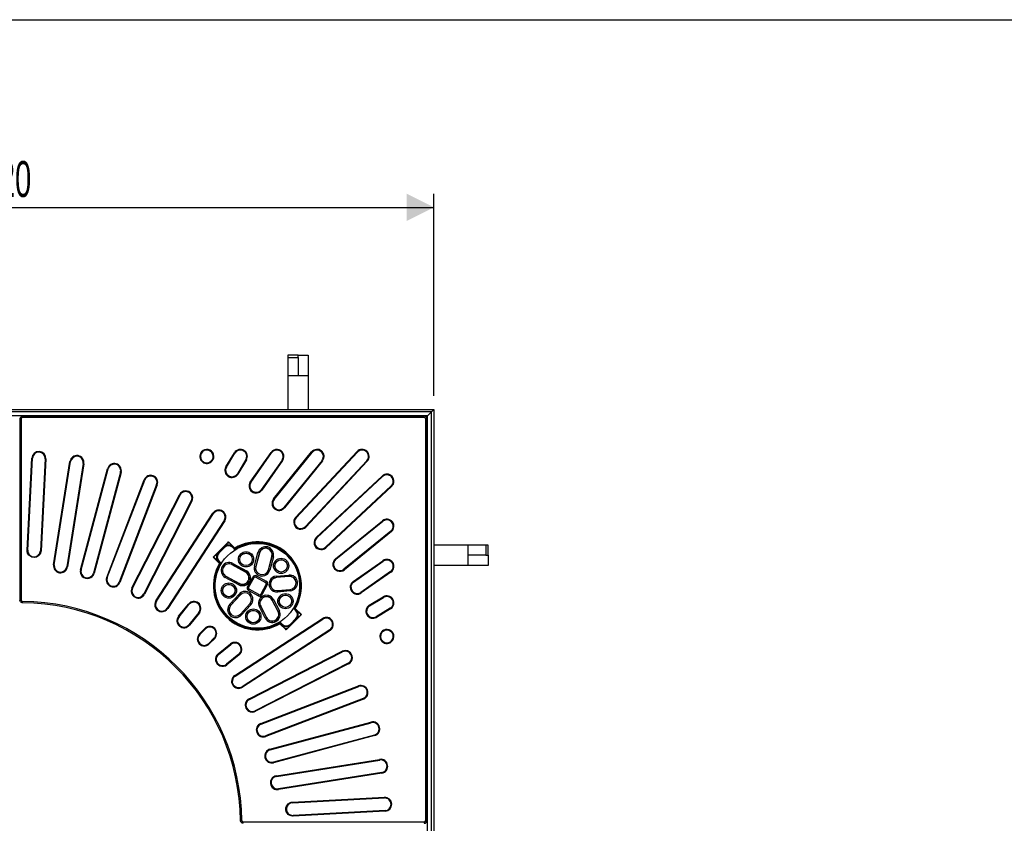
# Model space of a CAD drawing. Header units: millimetres. Extents: x 200 to 5740, y 200 to 4000.
# Tile 5 of 33: x 1630 to 3080, y 2816 to 4000. Entities that reach past the tile are written whole.
import ezdxf

# ---------------------------------------------------------------- set-up
doc = ezdxf.new("R2010")
doc.units = ezdxf.units.MM
doc.header["$LTSCALE"] = 20
doc.layers.add('FORMAT', color=7, linetype='Continuous')
doc.styles.add('SLDTEXTSTYLE0', font='TXT', dxfattribs={"width": 0.605})
doc.dimstyles.new('SLDDIMSTYLE0', dxfattribs={"dimtxt": 51.366374, "dimasz": 40, "dimexe": 0, "dimexo": 0.0625, "dimgap": 12.841593, "dimtad": 1, "dimrnd": 1e-09, "dimzin": 12, "dimdsep": 46, "dimtxsty": 'SLDTEXTSTYLE0', "dimsah": 1, "dimcen": 0.09, "dimadec": 0, "dimazin": 3, "dimtfac": 1, "dimtofl": 0, "dimtmove": 0, "dimatfit": 3, "dimfxl": 0, "dimfrac": 2, "dimtolj": 1, "dimtzin": 12, "dimarcsym": 0})

# ---------------------------------------------------------------- blocks, each defined once
blk = doc.blocks.new('_D')
at = {"layer": 'FORMAT'}
for p, q in [((1019.8, 3445.7), (1019.8, 3743.3)), ((2239.8, 3445.7), (2239.8, 3743.3)), ((1019.8, 3723.5), (2239.8, 3723.5))]:
    blk.add_line(p, q, dxfattribs=at)
for points in [[(1019.8, 3723.5), (1059.8, 3703.5), (1059.8, 3743.5)], [(2239.8, 3723.5), (2199.8, 3743.5), (2199.8, 3703.5)]]:
    blk.add_solid(points, dxfattribs=at)
at = {"layer": 'FORMAT', "insert": (1551.4, 3791.7), "char_height": 52.92, "attachment_point": 1, "style": 'SLDTEXTSTYLE0'}
blk.add_mtext('1220', dxfattribs=at)

msp = doc.modelspace()

# ---------------------------------------------------------------- linework, layer by layer
at = {"color": 7, "linetype": 'Continuous', "lineweight": 25}
for p, q in [((2024.752, 3505.904), (2024.752, 3502.353)), ((2039.752, 3505.904), (2024.752, 3505.904)), ((2024.752, 3502.353), (2024.752, 3475.904)), ((2024.752, 3502.353), (2039.752, 3502.353)), ((2039.752, 3502.353), (2039.752, 3505.904)), ((2039.752, 3505.904), (2054.752, 3505.904)), ((2039.752, 3502.353), (2039.752, 3475.904)), ((2054.752, 3505.904), (2054.752, 3475.904)), ((2024.752, 3475.904), (2039.752, 3475.904)), ((2024.752, 3475.904), (2024.752, 3425.904)), ((2039.752, 3475.904), (2054.752, 3475.904)), ((2054.752, 3475.904), (2054.752, 3425.904)), ((1019.752, 3425.904), (2239.752, 3425.904)), ((2236.252, 3422.404), (1023.252, 3422.404)), ((2230.252, 3416.404), (2236.252, 3422.404)), ((2236.252, 3422.404), (2230.252, 3416.404)), ((2236.252, 3422.404), (2239.752, 3425.904)), ((2239.752, 3425.904), (2236.252, 3422.404)), ((2236.252, 2209.404), (2236.252, 3422.404)), ((2239.752, 3425.904), (2239.752, 2205.904)), ((2230.252, 3416.404), (1029.252, 3416.404)), ((1629.935, 3411.729), (1629.935, 3145.052)), ((1631.935, 3411.729), (1631.935, 3145.052)), ((2225.577, 3415.721), (1633.927, 3415.721)), ((2225.577, 3413.721), (1633.927, 3413.721)), ((2227.569, 2820.079), (2227.569, 3411.729)), ((2228.39, 3414.542), (2230.252, 3416.404)), ((2229.569, 2820.079), (2229.569, 3411.729)), ((2230.252, 2215.404), (2230.252, 3416.404)), ((1629.569, 3390.904), (1629.935, 3390.904)), ((1640.505, 3218.676), (1647.595, 3353.957)), ((1641.499, 3218.543), (1648.593, 3353.905)), ((1667.25, 3352.927), (1660.161, 3217.645)), ((1668.249, 3352.875), (1661.159, 3217.593)), ((1895.997, 3361.217), (1896.064, 3361.349)), ((1896.888, 3360.763), (1896.955, 3360.895)), ((1913.601, 3352.413), (1913.534, 3352.281)), ((1914.492, 3351.959), (1914.425, 3351.827)), ((1933.387, 3341.316), (1945.803, 3361.98)), ((1934.244, 3340.801), (1946.66, 3361.465)), ((1962.675, 3351.843), (1950.259, 3331.179)), ((1963.532, 3351.328), (1951.116, 3330.664)), ((1969.298, 3318.856), (1999.918, 3362.585)), ((1970.118, 3318.282), (2000.737, 3362.012)), ((2016.041, 3351.296), (1985.422, 3307.566)), ((2016.86, 3350.722), (1986.241, 3306.993)), ((2003.556, 3293.945), (2059.606, 3363.162)), ((2004.333, 3293.316), (2060.383, 3362.532)), ((2074.902, 3350.775), (2018.852, 3281.558)), ((2075.68, 3350.146), (2019.629, 3280.929)), ((2035.991, 3266.705), (2126.446, 3363.706)), ((2036.723, 3266.023), (2127.178, 3363.024)), ((2140.841, 3350.283), (2050.386, 3253.282)), ((1679.648, 3197.041), (1703.739, 3349.145)), ((1680.636, 3196.884), (1704.727, 3348.988)), ((1723.179, 3346.066), (1699.088, 3193.962)), ((1724.167, 3345.909), (1700.076, 3193.805)), ((1719.214, 3189.737), (1759.072, 3338.49)), ((1720.18, 3189.478), (1760.038, 3338.231)), ((2141.573, 3349.601), (2051.118, 3252.6)), ((1778.084, 3333.396), (1738.226, 3184.643)), ((1779.05, 3333.137), (1739.192, 3184.384)), ((1757.801, 3178.338), (1812.989, 3322.109)), ((1758.734, 3177.98), (1813.923, 3321.751)), ((2066.448, 3237.269), (2163.449, 3327.724)), ((2067.13, 3236.538), (2164.131, 3326.993)), ((1831.364, 3315.056), (1776.176, 3171.284)), ((1832.298, 3314.697), (1777.109, 3170.926)), ((2176.873, 3313.329), (2079.872, 3222.874)), ((2177.555, 3312.598), (2080.554, 3222.143)), ((1794.984, 3162.968), (1864.898, 3300.183)), ((1795.875, 3162.514), (1865.789, 3299.729)), ((1882.436, 3291.247), (1812.521, 3154.032)), ((1883.327, 3290.793), (1813.412, 3153.578)), ((1830.357, 3143.795), (1914.231, 3272.95)), ((1831.195, 3143.251), (1915.07, 3272.406)), ((1930.738, 3262.231), (1846.864, 3133.075)), ((1931.577, 3261.686), (1847.703, 3132.531)), ((2094.777, 3205.781), (2163.994, 3261.831)), ((2095.407, 3205.003), (2164.623, 3261.054)), ((2176.381, 3246.535), (2107.164, 3190.484)), ((2177.01, 3245.758), (2107.793, 3189.707)), ((1914.817, 3208.33), (1937.326, 3230.839)), ((1931.69, 3223.795), (1921.861, 3213.965)), ((1922.931, 3213.965), (1931.69, 3222.725)), ((1922.98, 3213.987), (1931.669, 3222.676)), ((1931.69, 3222.725), (1931.69, 3223.795)), ((1936.14, 3229.357), (1937.326, 3230.839)), ((1936.14, 3229.357), (1938.511, 3229.357)), ((1937.326, 3230.839), (1938.511, 3229.357)), ((1937.326, 3230.839), (1946.568, 3221.597)), ((1945.864, 3220.893), (1942.961, 3223.795)), ((1942.961, 3223.795), (1942.961, 3222.725)), ((1942.983, 3222.676), (1946.706, 3218.953)), ((1945.864, 3220.893), (1946.568, 3221.597)), ((1947.071, 3220.753), (1946.568, 3221.597)), ((2289.752, 3225.904), (2239.752, 3225.904)), ((2289.752, 3225.904), (2289.752, 3210.904)), ((2316.202, 3225.904), (2289.752, 3225.904)), ((2316.202, 3225.904), (2316.202, 3210.904)), ((2319.752, 3225.904), (2316.202, 3225.904)), ((2319.752, 3210.904), (2319.752, 3225.904)), ((1914.817, 3208.33), (1916.299, 3209.516)), ((1916.299, 3207.144), (1914.817, 3208.33)), ((1924.059, 3199.088), (1914.817, 3208.33)), ((1916.299, 3207.144), (1916.299, 3209.516)), ((1921.861, 3213.965), (1922.931, 3213.965)), ((1975.323, 3195.111), (1980.529, 3214.827)), ((1982.444, 3214.321), (1977.238, 3194.605)), ((1982.617, 3214.275), (1977.412, 3194.559)), ((1980.529, 3214.827), (1982.444, 3214.321)), ((1982.617, 3214.275), (1982.444, 3214.321)), ((1995.934, 3189.669), (2001.139, 3209.385)), ((1996.107, 3189.623), (2001.313, 3209.339)), ((2003.228, 3208.833), (1998.022, 3189.117)), ((2001.139, 3209.385), (2001.313, 3209.339)), ((2001.313, 3209.339), (2003.228, 3208.833)), ((2316.202, 3210.904), (2289.752, 3210.904)), ((2289.752, 3210.904), (2289.752, 3195.904)), ((2316.202, 3210.904), (2319.752, 3210.904)), ((2319.752, 3210.904), (2319.752, 3195.904)), ((1921.861, 3202.695), (1924.763, 3199.792)), ((1922.931, 3202.695), (1921.861, 3202.695)), ((1926.703, 3198.95), (1922.98, 3202.673)), ((1924.763, 3199.792), (1924.059, 3199.088)), ((1924.059, 3199.088), (1924.903, 3198.585)), ((1942.678, 3197.105), (1942.764, 3197.263)), ((1962.417, 3186.306), (1942.678, 3197.105)), ((1942.764, 3197.263), (1943.715, 3199)), ((1962.503, 3186.463), (1942.764, 3197.263)), ((1943.715, 3199), (1963.454, 3188.201)), ((1975.323, 3195.111), (1977.238, 3194.605)), ((1977.412, 3194.559), (1977.238, 3194.605)), ((2120.841, 3172.392), (2164.571, 3203.012)), ((2121.415, 3171.573), (2165.144, 3202.193)), ((2289.752, 3195.904), (2239.752, 3195.904)), ((2319.752, 3195.904), (2289.752, 3195.904)), ((1933.397, 3180.141), (1932.447, 3178.404)), ((1952.186, 3167.605), (1932.447, 3178.404)), ((1933.484, 3180.299), (1933.397, 3180.141)), ((1933.397, 3180.141), (1953.136, 3169.342)), ((1933.484, 3180.299), (1953.223, 3169.5)), ((1962.417, 3186.306), (1962.503, 3186.463)), ((1963.454, 3188.201), (1962.503, 3186.463)), ((1965.13, 3164.559), (1972.999, 3178.943)), ((1966.884, 3163.599), (1974.754, 3177.983)), ((1977.447, 3178.771), (1991.831, 3170.902)), ((1978.407, 3180.526), (1992.791, 3172.657)), ((1995.934, 3189.669), (1996.107, 3189.623)), ((1996.107, 3189.623), (1998.022, 3189.117)), ((2007.454, 3180.192), (2026.004, 3181.868)), ((2007.454, 3180.192), (2007.632, 3178.22)), ((2026.182, 3179.895), (2007.632, 3178.22)), ((2007.648, 3178.041), (2007.632, 3178.22)), ((2026.198, 3179.716), (2007.648, 3178.041)), ((2026.182, 3179.895), (2026.004, 3181.868)), ((2026.198, 3179.716), (2026.182, 3179.895)), ((2175.86, 3186.889), (2132.131, 3156.269)), ((2176.434, 3186.07), (2132.704, 3155.45)), ((1952.186, 3167.605), (1953.136, 3169.342)), ((1953.223, 3169.5), (1953.136, 3169.342)), ((1992.62, 3168.208), (1984.751, 3153.825)), ((1994.374, 3167.248), (1986.505, 3152.865)), ((1938.971, 3138.867), (1952.768, 3153.883)), ((1954.226, 3152.543), (1940.43, 3137.527)), ((1954.358, 3152.422), (1940.562, 3137.405)), ((1952.768, 3153.883), (1954.226, 3152.543)), ((1954.358, 3152.422), (1954.226, 3152.543)), ((1981.097, 3151.281), (1966.713, 3159.151)), ((1982.057, 3153.036), (1967.673, 3160.905)), ((2009.372, 3158.962), (2027.921, 3160.637)), ((2009.372, 3158.962), (2009.388, 3158.783)), ((2009.388, 3158.783), (2027.937, 3160.458)), ((2009.566, 3156.81), (2009.388, 3158.783)), ((2028.115, 3158.486), (2009.566, 3156.81)), ((2027.921, 3160.637), (2027.937, 3160.458)), ((2027.937, 3160.458), (2028.115, 3158.486)), ((2144.512, 3137.267), (2165.176, 3149.683)), ((2145.027, 3136.41), (2165.691, 3148.826)), ((1633.877, 3141.068), (1633.902, 3143.06)), ((1863.532, 3121.03), (1878.205, 3139.15)), ((1864.309, 3120.401), (1878.982, 3138.521)), ((1938.971, 3138.867), (1940.43, 3137.527)), ((1940.562, 3137.405), (1940.43, 3137.527)), ((1954.669, 3124.445), (1968.465, 3139.461)), ((1954.801, 3124.323), (1968.597, 3139.339)), ((1970.056, 3137.999), (1956.26, 3122.983)), ((1968.465, 3139.461), (1968.597, 3139.339)), ((1968.597, 3139.339), (1970.056, 3137.999)), ((1982.658, 3134.87), (1984.416, 3135.783)), ((1991.251, 3118.345), (1982.658, 3134.87)), ((1984.575, 3135.866), (1984.416, 3135.783)), ((1984.416, 3135.783), (1993.008, 3119.259)), ((1984.575, 3135.866), (1993.167, 3119.342)), ((2001.571, 3144.704), (2001.731, 3144.787)), ((2010.164, 3128.179), (2001.571, 3144.704)), ((2003.488, 3145.701), (2001.731, 3144.787)), ((2010.323, 3128.262), (2001.731, 3144.787)), ((2003.488, 3145.701), (2012.08, 3129.176)), ((2032.801, 3132.858), (2036.525, 3129.134)), ((2034.601, 3133.223), (2035.445, 3132.72)), ((2035.445, 3132.72), (2034.741, 3132.015)), ((2035.445, 3132.72), (2044.688, 3123.477)), ((2175.313, 3132.812), (2154.649, 3120.396)), ((1893.501, 3126.763), (1878.828, 3108.643)), ((1894.278, 3126.134), (1879.605, 3108.014)), ((1946.379, 3033.854), (2075.534, 3117.729)), ((1954.669, 3124.445), (1954.801, 3124.323)), ((1954.801, 3124.323), (1956.26, 3122.983)), ((1993.008, 3119.259), (1991.251, 3118.345)), ((1993.167, 3119.342), (1993.008, 3119.259)), ((2010.164, 3128.179), (2010.323, 3128.262)), ((2010.323, 3128.262), (2012.08, 3129.176)), ((2044.688, 3123.477), (2022.178, 3100.968)), ((2027.814, 3108.012), (2037.643, 3117.842)), ((2036.573, 3117.842), (2027.814, 3109.083)), ((2036.525, 3117.82), (2027.835, 3109.131)), ((2037.643, 3129.113), (2034.741, 3132.015)), ((2036.573, 3129.113), (2037.643, 3129.113)), ((2037.643, 3117.842), (2036.573, 3117.842)), ((2043.205, 3124.663), (2043.205, 3122.292)), ((2043.205, 3124.663), (2044.688, 3123.477)), ((2044.688, 3123.477), (2043.205, 3122.292)), ((2175.828, 3131.955), (2155.165, 3119.539)), ((1946.924, 3033.016), (2076.079, 3116.89)), ((2012.936, 3110.211), (2012.433, 3111.055)), ((2016.522, 3109.131), (2012.798, 3112.855)), ((2012.936, 3110.211), (2013.641, 3110.915)), ((2022.178, 3100.968), (2012.936, 3110.211)), ((2013.641, 3110.915), (2016.543, 3108.012)), ((2016.543, 3108.012), (2016.543, 3109.083)), ((2027.814, 3109.083), (2027.814, 3108.012)), ((1894.145, 3094.922), (1902.259, 3103.036)), ((1894.853, 3094.215), (1902.966, 3102.329)), ((1916.177, 3089.118), (1908.063, 3081.004)), ((2086.254, 3101.221), (1957.099, 3017.347)), ((2086.799, 3100.383), (1957.644, 3016.508)), ((2022.178, 3100.968), (2020.993, 3102.45)), ((2023.364, 3102.45), (2020.993, 3102.45)), ((2023.364, 3102.45), (2022.178, 3100.968)), ((2165.675, 3100.577), (2165.807, 3100.644)), ((2166.129, 3099.686), (2166.261, 3099.753)), ((1916.884, 3088.411), (1908.77, 3080.297)), ((1921.862, 3065.757), (1939.982, 3080.43)), ((1922.492, 3064.98), (1940.612, 3079.653)), ((2174.743, 3083.106), (2174.611, 3083.039)), ((2175.197, 3082.215), (2175.065, 3082.148)), ((1952.369, 3065.134), (1934.249, 3050.461)), ((1952.998, 3064.357), (1934.878, 3049.683)), ((1967.426, 2999.564), (2104.641, 3069.478)), ((1967.88, 2998.673), (2105.095, 3068.587)), ((2113.577, 3051.941), (1976.362, 2982.026)), ((2114.031, 3051.05), (1976.816, 2981.135)), ((1984.774, 2963.261), (2128.546, 3018.45)), ((1985.133, 2962.327), (2128.904, 3017.516)), ((2135.599, 3000.074), (1991.828, 2944.886)), ((2135.958, 2999.141), (1992.186, 2943.952)), ((1998.233, 2925.344), (2146.985, 2965.202)), ((1998.491, 2924.378), (2147.244, 2964.236)), ((2152.079, 2946.19), (2003.327, 2906.332)), ((2152.338, 2945.224), (2003.586, 2905.366)), ((2007.654, 2886.228), (2159.758, 2910.319)), ((2007.81, 2885.24), (2159.914, 2909.331)), ((2162.837, 2890.878), (2010.733, 2866.787)), ((2162.993, 2889.891), (2010.889, 2865.8)), ((2031.361, 2846.305), (2166.776, 2853.402)), ((2031.441, 2847.311), (2166.723, 2854.401)), ((2167.753, 2834.745), (2032.472, 2827.655)), ((2167.806, 2833.746), (2032.524, 2826.657)), ((1954.916, 2820.028), (1956.908, 2820.053)), ((1958.901, 2818.086), (2225.577, 2818.086))]:
    msp.add_line(p, q, dxfattribs=at)
at = {"color": 8, "linetype": 'Continuous', "lineweight": 25}
for p, q in [((1629.935, 3411.729), (1631.935, 3411.729)), ((1633.927, 3413.721), (1633.927, 3415.721)), ((2225.577, 3413.721), (2225.577, 3415.721)), ((2227.569, 3411.729), (2229.569, 3411.729)), ((1629.569, 3394.872), (1629.935, 3394.872)), ((1647.595, 3353.957), (1648.593, 3353.905)), ((1667.25, 3352.927), (1668.249, 3352.875)), ((1896.888, 3360.763), (1895.997, 3361.217)), ((1896.955, 3360.895), (1896.064, 3361.349)), ((1914.425, 3351.827), (1913.534, 3352.281)), ((1914.492, 3351.959), (1913.601, 3352.413)), ((1946.66, 3361.465), (1945.803, 3361.98)), ((1963.532, 3351.328), (1962.675, 3351.843)), ((2000.737, 3362.012), (1999.918, 3362.585)), ((2016.86, 3350.722), (2016.041, 3351.296)), ((2060.383, 3362.532), (2059.606, 3363.162)), ((2075.68, 3350.146), (2074.902, 3350.775)), ((2127.178, 3363.024), (2126.446, 3363.706)), ((2141.573, 3349.601), (2140.841, 3350.283)), ((1704.727, 3348.988), (1703.739, 3349.145)), ((1723.179, 3346.066), (1724.167, 3345.909)), ((1760.038, 3338.231), (1759.072, 3338.49)), ((1934.244, 3340.801), (1933.387, 3341.316)), ((1778.084, 3333.396), (1779.05, 3333.137)), ((1813.923, 3321.751), (1812.989, 3322.109)), ((1951.116, 3330.664), (1950.259, 3331.179)), ((2164.131, 3326.993), (2163.449, 3327.724)), ((1831.364, 3315.056), (1832.298, 3314.697)), ((1970.118, 3318.282), (1969.298, 3318.856)), ((1986.241, 3306.993), (1985.422, 3307.566)), ((2176.873, 3313.329), (2177.555, 3312.598)), ((1865.789, 3299.729), (1864.898, 3300.183)), ((2004.333, 3293.316), (2003.556, 3293.945)), ((1882.436, 3291.247), (1883.327, 3290.793)), ((2019.629, 3280.929), (2018.852, 3281.558)), ((1915.07, 3272.406), (1914.231, 3272.95)), ((2036.723, 3266.023), (2035.991, 3266.705)), ((1930.738, 3262.231), (1931.577, 3261.686)), ((2051.118, 3252.6), (2050.386, 3253.282)), ((2164.623, 3261.054), (2163.994, 3261.831)), ((2066.448, 3237.269), (2067.13, 3236.538)), ((2176.381, 3246.535), (2177.01, 3245.758)), ((1931.669, 3222.676), (1931.69, 3222.725)), ((1942.961, 3222.725), (1946.723, 3218.963)), ((1942.961, 3222.725), (1942.983, 3222.676)), ((2080.554, 3222.143), (2079.872, 3222.874)), ((1660.161, 3217.645), (1661.159, 3217.593)), ((1922.931, 3213.965), (1922.98, 3213.987)), ((2094.777, 3205.781), (2095.407, 3205.003)), ((1679.648, 3197.041), (1680.636, 3196.884)), ((1700.076, 3193.805), (1699.088, 3193.962)), ((1926.693, 3198.933), (1922.931, 3202.695)), ((1922.98, 3202.673), (1922.931, 3202.695)), ((2107.793, 3189.707), (2107.164, 3190.484)), ((2165.144, 3202.193), (2164.571, 3203.012)), ((1719.214, 3189.737), (1720.18, 3189.478)), ((1739.192, 3184.384), (1738.226, 3184.643)), ((1757.801, 3178.338), (1758.734, 3177.98)), ((1974.754, 3177.983), (1972.999, 3178.943)), ((1978.407, 3180.526), (1977.447, 3178.771)), ((2175.86, 3186.889), (2176.434, 3186.07)), ((1777.109, 3170.926), (1776.176, 3171.284)), ((1794.984, 3162.968), (1795.875, 3162.514)), ((1966.884, 3163.599), (1965.13, 3164.559)), ((1992.791, 3172.657), (1991.831, 3170.902)), ((1994.374, 3167.248), (1992.62, 3168.208)), ((2120.841, 3172.392), (2121.415, 3171.573)), ((1813.412, 3153.578), (1812.521, 3154.032)), ((1967.673, 3160.905), (1966.713, 3159.151)), ((1982.057, 3153.036), (1981.097, 3151.281)), ((1986.505, 3152.865), (1984.751, 3153.825)), ((2132.704, 3155.45), (2132.131, 3156.269)), ((2165.691, 3148.826), (2165.176, 3149.683)), ((1629.935, 3145.052), (1631.935, 3145.052)), ((1830.357, 3143.795), (1831.195, 3143.251)), ((1847.703, 3132.531), (1846.864, 3133.075)), ((1878.982, 3138.521), (1878.205, 3139.15)), ((2032.811, 3132.874), (2036.573, 3129.113)), ((2144.512, 3137.267), (2145.027, 3136.41)), ((2175.313, 3132.812), (2175.828, 3131.955)), ((1863.532, 3121.03), (1864.309, 3120.401)), ((1893.501, 3126.763), (1894.278, 3126.134)), ((2036.525, 3129.134), (2036.573, 3129.113)), ((2036.573, 3117.842), (2036.525, 3117.82)), ((2076.079, 3116.89), (2075.534, 3117.729)), ((2155.165, 3119.539), (2154.649, 3120.396)), ((1879.605, 3108.014), (1878.828, 3108.643)), ((2016.543, 3109.083), (2012.782, 3112.844)), ((2016.543, 3109.083), (2016.522, 3109.131)), ((2027.835, 3109.131), (2027.814, 3109.083)), ((1894.145, 3094.922), (1894.853, 3094.215)), ((1902.966, 3102.329), (1902.259, 3103.036)), ((1916.177, 3089.118), (1916.884, 3088.411)), ((2086.254, 3101.221), (2086.799, 3100.383)), ((2165.675, 3100.577), (2166.129, 3099.686)), ((2166.261, 3099.753), (2165.807, 3100.644)), ((1908.77, 3080.297), (1908.063, 3081.004)), ((1940.612, 3079.653), (1939.982, 3080.43)), ((2175.065, 3082.148), (2174.611, 3083.039)), ((2174.743, 3083.106), (2175.197, 3082.215)), ((1921.862, 3065.757), (1922.492, 3064.98)), ((1952.369, 3065.134), (1952.998, 3064.357)), ((2105.095, 3068.587), (2104.641, 3069.478)), ((1934.878, 3049.683), (1934.249, 3050.461)), ((2113.577, 3051.941), (2114.031, 3051.05)), ((1946.379, 3033.854), (1946.924, 3033.016)), ((1957.644, 3016.508), (1957.099, 3017.347)), ((2128.904, 3017.516), (2128.546, 3018.45)), ((1967.426, 2999.564), (1967.88, 2998.673)), ((2135.599, 3000.074), (2135.958, 2999.141)), ((1976.816, 2981.135), (1976.362, 2982.026)), ((1984.774, 2963.261), (1985.133, 2962.327)), ((2147.244, 2964.236), (2146.985, 2965.202)), ((1992.186, 2943.952), (1991.828, 2944.886)), ((2152.079, 2946.19), (2152.338, 2945.224)), ((1998.233, 2925.344), (1998.491, 2924.378)), ((2003.586, 2905.366), (2003.327, 2906.332)), ((2159.914, 2909.331), (2159.758, 2910.319)), ((2007.654, 2886.228), (2007.81, 2885.24)), ((2162.837, 2890.878), (2162.993, 2889.891)), ((2010.889, 2865.8), (2010.733, 2866.787)), ((2166.723, 2854.401), (2166.776, 2853.402)), ((2167.753, 2834.745), (2167.806, 2833.746)), ((1958.901, 2816.086), (1958.901, 2818.086)), ((2032.472, 2827.655), (2032.524, 2826.657)), ((2225.577, 2818.086), (2225.577, 2816.086)), ((2227.569, 2820.079), (2229.569, 2820.079))]:
    msp.add_line(p, q, dxfattribs=at)
at = {"color": 7, "linetype": 'Continuous', "lineweight": 25, "flags": 128}
for points in [[(1946.241, 3219.727), (1946.054, 3220.304), (1945.864, 3220.893)], [(1947.071, 3220.753), (1947.189, 3220.394), (1947.452, 3219.589)], [(1924.763, 3199.792), (1925.352, 3199.602), (1925.929, 3199.415)], [(1926.067, 3198.203), (1925.708, 3198.321), (1924.903, 3198.585)], [(2033.437, 3133.604), (2033.796, 3133.486), (2034.601, 3133.223)], [(2034.741, 3132.015), (2034.152, 3132.206), (2033.575, 3132.393)], [(2012.433, 3111.055), (2012.316, 3111.414), (2012.052, 3112.218)], [(2013.263, 3112.081), (2013.45, 3111.504), (2013.641, 3110.915)]]:
    msp.add_lwpolyline(points, dxfattribs=at)
at = {"color": 7, "linetype": 'Continuous', "lineweight": 25}
for centre, radius in [((1979.752, 3165.904), 62.5), ((1962.965, 3204.953), 11.239), ((1962.965, 3204.953), 9.258), ((1962.965, 3204.953), 9.078), ((2014.628, 3195.36), 11.239), ((2014.628, 3195.36), 9.258), ((2014.628, 3195.36), 9.078), ((1937.815, 3158.983), 11.239), ((1937.815, 3158.983), 9.258), ((1937.815, 3158.983), 9.078), ((2021.023, 3143.325), 11.239), ((2021.023, 3143.325), 9.258), ((2021.023, 3143.325), 9.078), ((1973.753, 3120.649), 11.239), ((1973.753, 3120.649), 9.258), ((1973.753, 3120.649), 9.078)]:
    msp.add_circle(centre, radius, dxfattribs=at)
for centre, radius, start, end in [((1905.278, 3356.654), 10.341, 333, 153), ((1905.278, 3356.654), 9.341, 0, 153), ((1954.667, 3356.654), 10.341, 329, 149), ((1954.667, 3356.654), 9.341, 0, 149), ((2008.389, 3356.654), 10.341, 325, 145), ((2008.389, 3356.654), 9.341, 0, 145), ((2067.643, 3356.654), 10.341, 321, 141), ((2067.643, 3356.654), 9.341, 0, 141), ((2134.01, 3356.654), 10.341, 317, 137), ((2134.01, 3356.654), 9.341, 0, 137), ((1657.922, 3353.416), 10.341, 357, 177), ((1657.922, 3353.416), 9.341, 0, 177), ((1657.922, 3353.416), 9.341, 357, 0), ((1713.953, 3347.527), 10.341, 351, 171), ((1713.953, 3347.527), 9.341, 0, 171), ((1905.211, 3356.522), 10.341, 153, 333), ((1905.211, 3356.522), 9.345, 153, 333), ((1905.278, 3356.654), 9.341, 333, 0), ((1954.667, 3356.654), 9.341, 329, 0), ((2008.389, 3356.654), 9.341, 325, 0), ((2067.643, 3356.654), 9.341, 321, 0), ((2134.01, 3356.654), 9.341, 317, 0), ((1713.953, 3347.527), 9.341, 351, 0), ((1769.061, 3335.813), 10.341, 345, 165), ((1769.061, 3335.813), 9.341, 360, 165), ((1769.061, 3335.813), 9.341, 345, 360), ((1942.251, 3335.99), 10.341, 149, 329), ((1942.251, 3335.99), 9.345, 149, 329), ((1822.644, 3318.403), 10.341, 339, 159), ((1822.644, 3318.403), 9.341, 0, 159), ((2170.502, 3320.161), 10.341, 313, 133), ((2170.502, 3320.161), 9.341, 0, 133), ((1822.644, 3318.403), 9.341, 339, 0), ((1977.77, 3312.924), 10.341, 145, 325), ((1977.77, 3312.924), 9.345, 145, 325), ((2170.502, 3320.161), 9.341, 313, 0), ((1874.112, 3295.488), 10.341, 333, 153), ((1874.112, 3295.488), 9.341, 0, 153), ((1874.112, 3295.488), 9.341, 333, 0), ((2011.592, 3287.437), 10.341, 141, 321), ((2011.592, 3287.437), 9.345, 141, 321), ((1922.904, 3267.318), 10.341, 327, 147), ((1922.904, 3267.318), 9.341, 360, 147), ((1922.904, 3267.318), 9.341, 327, 360), ((2043.555, 3259.653), 10.341, 137, 317), ((2043.555, 3259.653), 9.345, 137, 317), ((2170.502, 3253.794), 10.341, 309, 129), ((2170.502, 3253.794), 9.341, 0, 129), ((2170.502, 3253.794), 9.341, 309, 0), ((2073.501, 3229.706), 10.341, 133, 313), ((2073.501, 3229.706), 9.345, 133, 313), ((1937.326, 3216.988), 8.041, 45.508126, 134.491874), ((1937.326, 3217.019), 8, 91.455978, 134.762887), ((1937.326, 3217.019), 8, 45.46123, 91.455978), ((1946.56, 3221.619), 1.006, 226.214456, 300.564719), ((1946.937, 3220.453), 1.006, 226.217685, 300.802212), ((1979.752, 3165.904), 64.83, 329.211917, 120.788083), ((1979.752, 3165.904), 63.847, 329.211917, 120.788083), ((1979.752, 3165.904), 62.653, 328.966834, 121.033166), ((1991.878, 3211.83), 11.739, 345.209366, 165.209366), ((1991.878, 3211.83), 9.758, 345.209366, 165.209366), ((1991.878, 3211.83), 9.578, 345.209366, 165.209366), ((1928.667, 3208.33), 8.041, 135.508126, 224.491874), ((1928.636, 3208.33), 8, 135.46123, 181.455978), ((1928.636, 3208.33), 8, 181.455978, 224.762887), ((2101.285, 3197.744), 10.341, 129, 309), ((2101.285, 3197.744), 9.345, 129, 309), ((2170.502, 3194.541), 10.341, 305, 125), ((1689.862, 3195.423), 10.341, 171, 351), ((1689.862, 3195.423), 9.345, 171, 351), ((1979.752, 3165.904), 64.83, 149.211917, 300.788083), ((1979.752, 3165.904), 63.847, 149.211917, 300.788083), ((1979.752, 3165.904), 62.653, 148.966834, 301.033166), ((1924.037, 3199.096), 1.006, 329.435281, 43.785544), ((1925.203, 3198.719), 1.006, 329.197788, 43.782315), ((1938.081, 3188.702), 11.739, 61.317132, 241.317132), ((1938.081, 3188.702), 9.758, 61.317132, 241.317132), ((1938.081, 3188.702), 9.578, 61.317132, 241.317132), ((1986.673, 3192.114), 11.739, 165.209366, 345.209366), ((1986.673, 3192.114), 9.758, 165.209366, 345.209366), ((1986.673, 3192.114), 9.578, 165.209366, 345.209366), ((2170.502, 3194.541), 9.341, 0, 125), ((2170.502, 3194.541), 9.341, 305, 0), ((1729.203, 3187.061), 10.341, 165, 345), ((1729.203, 3187.061), 9.345, 165, 345), ((1767.455, 3174.632), 10.341, 159, 339), ((1767.455, 3174.632), 9.345, 159, 339), ((1957.82, 3177.903), 11.739, 241.317132, 61.317132), ((1957.82, 3177.903), 9.758, 241.317132, 61.317132), ((1957.82, 3177.903), 9.578, 241.317132, 61.317132), ((2008.51, 3168.501), 11.739, 95.160952, 275.160952), ((2008.51, 3168.501), 9.758, 95.160952, 275.160952), ((2008.51, 3168.501), 9.578, 95.160952, 275.160952), ((2027.06, 3170.177), 11.739, 275.160952, 95.160952), ((2027.06, 3170.177), 9.758, 275.160952, 95.160952), ((2027.06, 3170.177), 9.578, 275.160952, 95.160952), ((1804.198, 3158.273), 10.341, 153, 333), ((1804.198, 3158.273), 9.345, 153, 333), ((2126.773, 3163.921), 10.341, 125, 305), ((2126.773, 3163.921), 9.345, 125, 305), ((1961.412, 3145.941), 11.739, 317.424898, 137.424898), ((1961.412, 3145.941), 9.758, 317.424898, 137.424898), ((1961.412, 3145.941), 9.578, 317.424898, 137.424898), ((1993.073, 3140.285), 11.739, 27.473312, 207.473312), ((1993.073, 3140.285), 9.758, 27.473312, 207.473312), ((1993.073, 3140.285), 9.578, 27.473312, 207.473312), ((2170.502, 3140.819), 10.341, 301, 121), ((2170.502, 3140.819), 9.341, 0, 121), ((1629.752, 2815.904), 325.183, 0.726716, 89.273284), ((1629.752, 2815.904), 327.183, 0.726716, 89.273284), ((1839.03, 3138.163), 10.341, 147, 327), ((1839.03, 3138.163), 9.345, 147, 327), ((1886.242, 3132.642), 10.341, 321, 141), ((1886.242, 3132.642), 9.341, 0, 141), ((1886.242, 3132.642), 9.341, 321, 0), ((1947.616, 3130.925), 11.739, 137.424898, 317.424898), ((1947.616, 3130.925), 9.758, 137.424898, 317.424898), ((1947.616, 3130.925), 9.578, 137.424898, 317.424898), ((2034.301, 3133.089), 1.006, 149.197788, 223.782315), ((2035.467, 3132.711), 1.006, 149.435281, 223.785544), ((2149.838, 3128.403), 10.341, 121, 301), ((2149.838, 3128.403), 9.345, 121, 301), ((2170.502, 3140.819), 9.341, 301, 0), ((1871.568, 3114.522), 10.341, 141, 321), ((1871.568, 3114.522), 9.345, 141, 321), ((2001.666, 3123.76), 11.739, 207.473312, 27.473312), ((2001.666, 3123.76), 9.758, 207.473312, 27.473312), ((2001.666, 3123.76), 9.578, 207.473312, 27.473312), ((2030.868, 3123.477), 8, 1.455978, 44.762887), ((2030.868, 3123.477), 8, 315.46123, 1.455978), ((2030.837, 3123.477), 8.041, 315.508126, 44.491874), ((2081.167, 3109.056), 10.341, 303, 123), ((2081.167, 3109.056), 9.341, 0, 123), ((1909.572, 3095.723), 10.341, 315, 135), ((1909.572, 3095.723), 9.341, 0, 135), ((2012.567, 3111.354), 1.006, 46.217685, 120.802212), ((2012.945, 3110.189), 1.006, 46.214456, 120.564719), ((2022.178, 3114.819), 8.041, 225.508126, 314.491874), ((2022.178, 3114.788), 8, 225.46123, 271.455978), ((2022.178, 3114.788), 8, 271.455978, 314.762887), ((2081.167, 3109.056), 9.341, 303, 0), ((1901.458, 3087.61), 10.341, 135, 315), ((1901.458, 3087.61), 9.345, 135, 315), ((1909.572, 3095.723), 9.341, 315, 0), ((2170.37, 3091.362), 10.341, 117, 297), ((2170.37, 3091.362), 9.345, 117, 297), ((2170.502, 3091.43), 10.341, 297, 117), ((2170.502, 3091.43), 9.341, 0, 117), ((2170.502, 3091.43), 9.341, 297, 0), ((1946.49, 3072.393), 10.341, 309, 129), ((1946.49, 3072.393), 9.341, 0, 129), ((1928.37, 3057.72), 10.341, 129, 309), ((1928.37, 3057.72), 9.345, 129, 309), ((1946.49, 3072.393), 9.341, 309, 0), ((2109.336, 3060.264), 10.341, 297, 117), ((2109.336, 3060.264), 9.341, 0, 117), ((2109.336, 3060.264), 9.341, 297, 0), ((1952.011, 3025.181), 10.341, 123, 303), ((1952.011, 3025.181), 9.345, 123, 303), ((2132.252, 3008.795), 10.341, 291, 111), ((2132.252, 3008.795), 9.341, 0, 111), ((2132.252, 3008.795), 9.341, 291, 0), ((1972.121, 2990.35), 10.341, 117, 297), ((1972.121, 2990.35), 9.345, 117, 297), ((1988.48, 2953.607), 10.341, 111, 291), ((1988.48, 2953.607), 9.345, 111, 291), ((2149.662, 2955.213), 10.341, 285, 105), ((2149.662, 2955.213), 9.341, 0, 105), ((2149.662, 2955.213), 9.341, 285, 0), ((2000.909, 2915.355), 10.341, 105, 285), ((2000.909, 2915.355), 9.345, 105, 285), ((2161.375, 2900.105), 10.341, 279, 99), ((2161.375, 2900.105), 9.341, 0, 99), ((2009.271, 2876.014), 10.341, 99, 279), ((2161.375, 2900.105), 9.341, 279, 0), ((2009.271, 2876.014), 9.345, 99, 279), ((2167.264, 2844.074), 10.341, 273, 93), ((2167.264, 2844.074), 9.341, 0, 93), ((2167.264, 2844.074), 9.341, 273, 0)]:
    msp.add_arc(centre, radius, start, end, dxfattribs=at)
for centre, major_axis, ratio, start_param, end_param in [((1633.942, 3411.713), (2.829, -2.829), 0.99997115, 2.35999259, 3.92319272), ((1633.942, 3411.713), (-1.425, 1.425), 0.99243251, 5.50158524, 7.06478537), ((2225.562, 3411.713), (2.829, 2.829), 0.99997115, 5.50158524, 7.06478537), ((2225.562, 3411.713), (1.425, 1.425), 0.99243251, 5.50158524, 7.06478537), ((1976.507, 3176.989), (-1.132, 3.868), 0.99243251, 5.50158524, 7.06478537), ((1976.507, 3176.989), (-0.575, 1.963), 0.97769116, 5.50158524, 7.06478537), ((1968.667, 3162.659), (-3.868, -1.132), 0.99243251, 5.50158524, 7.06478537), ((1968.667, 3162.659), (1.963, 0.575), 0.97769116, 2.35999259, 3.92319272), ((1990.837, 3169.149), (1.963, 0.575), 0.97769116, 5.50158524, 7.06478537), ((1990.837, 3169.149), (3.868, 1.132), 0.99243251, 5.50158524, 7.06478537), ((1982.997, 3154.819), (1.132, -3.868), 0.99243251, 5.50158524, 7.06478537), ((1982.997, 3154.819), (-0.575, 1.963), 0.97769116, 2.35999259, 3.92319272), ((2225.562, 2820.094), (1.425, -1.425), 0.99243251, 5.50158524, 7.06478537), ((2225.562, 2820.094), (2.829, -2.829), 0.99997115, 5.50158524, 7.06478537)]:
    msp.add_ellipse(centre, major_axis=major_axis, ratio=ratio, start_param=start_param, end_param=end_param, dxfattribs=at)
for points, knots in [([(1931.69, 3223.795), (1931.701, 3223.809), (1931.726, 3223.84), (1931.932, 3224.097), (1932.244, 3224.487), (1932.625, 3224.964), (1933.154, 3225.625), (1933.816, 3226.452), (1934.534, 3227.35), (1935.266, 3228.264), (1935.781, 3228.908), (1936.14, 3229.357)], [0, 0, 0, 0, 0.01047235, 0.02359341, 0.15882425, 0.21617858, 0.2825328, 0.51349854, 0.65776934, 0.7612846, 1, 1, 1, 1]), ([(1938.511, 3229.357), (1938.871, 3228.908), (1939.603, 3227.993), (1940.681, 3226.645), (1941.628, 3225.462), (1942.313, 3224.606), (1942.688, 3224.136), (1942.872, 3223.907), (1942.934, 3223.829), (1942.961, 3223.795)], [0, 0, 0, 0, 0.23866539, 0.48639121, 0.71730857, 0.87093361, 0.94551372, 0.97651426, 1, 1, 1, 1]), ([(1661.159, 3217.593), (1660.984, 3216.438), (1660.634, 3214.127), (1658.692, 3211.129), (1655.947, 3208.916), (1652.604, 3207.744), (1649.069, 3207.743), (1645.73, 3208.911), (1642.964, 3211.12), (1641.093, 3214.118), (1640.468, 3216.79), (1640.498, 3218.312), (1640.505, 3218.676)], [0, 0, 0, 0, 0.10738177, 0.21476909, 0.32213582, 0.42949086, 0.53673848, 0.64408483, 0.75140344, 0.85883195, 0.96630661, 1, 1, 1, 1]), ([(1641.5, 3218.623), (1641.5, 3218.623), (1641.482, 3218.296), (1641.482, 3216.919), (1642.023, 3214.504), (1643.72, 3211.793), (1646.219, 3209.794), (1649.238, 3208.738), (1652.436, 3208.739), (1655.453, 3209.799), (1657.95, 3211.801), (1659.643, 3214.512), (1660.11, 3216.6), (1660.164, 3217.645), (1660.164, 3217.645)], [0, 0, 0, 0, 0.000002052, 0.033675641, 0.141128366, 0.248561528, 0.35589692, 0.463259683, 0.570529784, 0.677891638, 0.785262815, 0.892638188, 0.999997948, 1, 1, 1, 1]), ([(1916.299, 3209.516), (1916.748, 3209.875), (1917.663, 3210.607), (1919.011, 3211.685), (1920.194, 3212.632), (1921.05, 3213.317), (1921.52, 3213.692), (1921.749, 3213.876), (1921.827, 3213.939), (1921.861, 3213.965)], [0, 0, 0, 0, 0.238665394, 0.486391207, 0.717308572, 0.870933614, 0.945513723, 0.97651426, 1, 1, 1, 1]), ([(1921.861, 3202.695), (1921.847, 3202.706), (1921.816, 3202.73), (1921.558, 3202.937), (1921.169, 3203.248), (1920.692, 3203.63), (1920.031, 3204.159), (1919.204, 3204.82), (1918.306, 3205.539), (1917.391, 3206.27), (1916.748, 3206.785), (1916.299, 3207.144)], [0, 0, 0, 0, 0.01047235, 0.02359341, 0.15882425, 0.21617858, 0.2825328, 0.51349854, 0.65776932, 0.7612846, 1, 1, 1, 1]), ([(1633.877, 3141.068), (1633.6, 3141.09), (1632.879, 3141.146), (1631.778, 3141.617), (1630.768, 3142.516), (1630.079, 3143.709), (1629.988, 3144.605), (1629.942, 3145.052)], [0, 0, 0, 0, 0.13456611, 0.35021125, 0.56639198, 0.78337142, 1, 1, 1, 1]), ([(1631.935, 3145.052), (1631.957, 3144.828), (1632.001, 3144.379), (1632.344, 3143.781), (1632.85, 3143.331), (1633.402, 3143.097), (1633.763, 3143.07), (1633.902, 3143.06)], [0, 0, 0, 0, 0.21681693, 0.43367372, 0.64964971, 0.86527047, 1, 1, 1, 1]), ([(2037.643, 3129.113), (2037.657, 3129.102), (2037.688, 3129.077), (2037.946, 3128.871), (2038.335, 3128.559), (2038.812, 3128.178), (2039.473, 3127.649), (2040.3, 3126.987), (2041.199, 3126.269), (2042.113, 3125.537), (2042.756, 3125.022), (2043.205, 3124.663)], [0, 0, 0, 0, 0.01047235, 0.02359341, 0.15882425, 0.21617858, 0.2825328, 0.51349854, 0.65776932, 0.7612846, 1, 1, 1, 1]), ([(2043.205, 3122.292), (2042.756, 3121.932), (2041.841, 3121.2), (2040.494, 3120.122), (2039.31, 3119.175), (2038.454, 3118.49), (2037.985, 3118.115), (2037.755, 3117.931), (2037.677, 3117.869), (2037.643, 3117.842)], [0, 0, 0, 0, 0.23866539, 0.48639121, 0.71730857, 0.87093361, 0.94551372, 0.97651426, 1, 1, 1, 1]), ([(2020.993, 3102.45), (2020.634, 3102.899), (2019.902, 3103.814), (2018.823, 3105.162), (2017.877, 3106.346), (2017.192, 3107.202), (2016.816, 3107.671), (2016.632, 3107.901), (2016.57, 3107.979), (2016.543, 3108.012)], [0, 0, 0, 0, 0.238665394, 0.486391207, 0.717308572, 0.870933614, 0.945513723, 0.97651426, 1, 1, 1, 1]), ([(2027.814, 3108.012), (2027.803, 3107.999), (2027.778, 3107.968), (2027.572, 3107.71), (2027.261, 3107.321), (2026.879, 3106.844), (2026.35, 3106.183), (2025.689, 3105.356), (2024.97, 3104.457), (2024.238, 3103.543), (2023.723, 3102.899), (2023.364, 3102.45)], [0, 0, 0, 0, 0.01047235, 0.02359341, 0.15882425, 0.21617858, 0.2825328, 0.51349854, 0.65776933, 0.7612846, 1, 1, 1, 1]), ([(2032.524, 2826.657), (2032.161, 2826.649), (2030.638, 2826.62), (2027.966, 2827.245), (2024.969, 2829.115), (2022.759, 2831.882), (2021.591, 2835.22), (2021.593, 2838.756), (2022.764, 2842.099), (2024.977, 2844.843), (2027.975, 2846.786), (2030.286, 2847.136), (2031.441, 2847.311)], [0, 0, 0, 0, 0.03369339, 0.14116805, 0.24859656, 0.35591517, 0.46326152, 0.57050914, 0.67786418, 0.78523091, 0.89261823, 1, 1, 1, 1]), ([(2031.494, 2846.316), (2031.494, 2846.316), (2030.449, 2846.262), (2028.36, 2845.795), (2025.649, 2844.101), (2023.648, 2841.605), (2022.588, 2838.587), (2022.586, 2835.389), (2023.643, 2832.371), (2025.641, 2829.872), (2028.353, 2828.175), (2030.767, 2827.634), (2032.144, 2827.634), (2032.472, 2827.651), (2032.472, 2827.651)], [0, 0, 0, 0, 0.00000205, 0.10736181, 0.21473719, 0.32210836, 0.42947022, 0.53674032, 0.64410308, 0.75143847, 0.85887163, 0.96632436, 0.99999795, 1, 1, 1, 1]), ([(1958.901, 2816.094), (1958.624, 2816.112), (1957.902, 2816.16), (1956.795, 2816.616), (1955.774, 2817.503), (1955.07, 2818.687), (1954.967, 2819.581), (1954.916, 2820.028)], [0, 0, 0, 0, 0.13456615, 0.35021129, 0.56639199, 0.78337143, 1, 1, 1, 1]), ([(1956.908, 2820.053), (1956.933, 2819.829), (1956.983, 2819.381), (1957.334, 2818.788), (1957.845, 2818.344), (1958.4, 2818.117), (1958.762, 2818.095), (1958.901, 2818.086)], [0, 0, 0, 0, 0.21681692, 0.43367372, 0.64964967, 0.86527044, 1, 1, 1, 1])]:
    msp.add_open_spline(points, degree=3, knots=knots, dxfattribs=at)
for points in [[(1942.961, 3223.795), (1942.137, 3224.44), (1940.488, 3225.731), (1937.326, 3226.283), (1934.163, 3225.731), (1932.515, 3224.44), (1931.69, 3223.795)], [(1640.505, 3218.676), (1640.574, 3218.672), (1640.712, 3218.665), (1640.91, 3218.654), (1641.091, 3218.645), (1641.246, 3218.637), (1641.371, 3218.63), (1641.457, 3218.626), (1641.505, 3218.623), (1641.502, 3218.623), (1641.5, 3218.623)], [(1921.861, 3213.965), (1921.215, 3213.141), (1919.924, 3211.492), (1919.373, 3208.33), (1919.924, 3205.168), (1921.215, 3203.519), (1921.861, 3202.695)], [(2037.643, 3117.842), (2038.289, 3118.666), (2039.58, 3120.315), (2040.131, 3123.477), (2039.58, 3126.64), (2038.289, 3128.288), (2037.643, 3129.113)], [(2016.543, 3108.012), (2017.368, 3107.367), (2019.016, 3106.076), (2022.178, 3105.524), (2025.341, 3106.076), (2026.989, 3107.367), (2027.814, 3108.012)], [(2031.441, 2847.311), (2031.445, 2847.242), (2031.452, 2847.104), (2031.463, 2846.906), (2031.472, 2846.725), (2031.48, 2846.569), (2031.487, 2846.445), (2031.491, 2846.359), (2031.494, 2846.31), (2031.494, 2846.314), (2031.494, 2846.316)]]:
    msp.add_open_spline(points, degree=3, dxfattribs=at)
at = {"color": 8, "linetype": 'Continuous', "lineweight": 25}
for points, knots in [([(1946.241, 3219.727), (1946.242, 3219.723), (1946.258, 3219.679), (1946.357, 3219.526), (1946.572, 3219.256), (1946.766, 3219.045), (1946.822, 3218.983)], [0, 0, 0, 0, 0.03504015, 0.428837, 0.83484977, 1, 1, 1, 1]), ([(1926.705, 3198.805), (1926.614, 3198.888), (1926.381, 3199.099), (1926.092, 3199.329), (1925.983, 3199.386), (1925.929, 3199.415)], [0, 0, 0, 0, 0.24494008, 0.62243015, 1, 1, 1, 1]), ([(1926.067, 3198.203), (1926.094, 3198.193), (1926.143, 3198.173), (1926.237, 3198.07), (1926.279, 3198.024)], [0, 0, 0, 0, 0.55156938, 1, 1, 1, 1]), ([(2032.805, 3132.998), (2032.894, 3132.917), (2033.125, 3132.707), (2033.412, 3132.479), (2033.521, 3132.421), (2033.575, 3132.393)], [0, 0, 0, 0, 0.2409091, 0.62041445, 1, 1, 1, 1]), ([(2033.229, 3133.779), (2033.27, 3133.735), (2033.362, 3133.633), (2033.41, 3133.615), (2033.437, 3133.604)], [0, 0, 0, 0, 0.4396243, 1, 1, 1, 1]), ([(2013.263, 3112.081), (2013.262, 3112.084), (2013.246, 3112.129), (2013.147, 3112.282), (2012.933, 3112.55), (2012.742, 3112.759), (2012.688, 3112.817)], [0, 0, 0, 0, 0.03525943, 0.43152066, 0.84007426, 1, 1, 1, 1])]:
    msp.add_open_spline(points, degree=3, knots=knots, dxfattribs=at)
at = {"layer": 'FORMAT', "color": 7}
msp.add_line((200, 4000), (5740, 4000), dxfattribs=at)

# ---------------------------------------------------------------- dimensions: what is measured, and where the dimension line sits
at = {"layer": 'FORMAT'}
dim = msp.add_linear_dim(base=(2239.752, 3723.499), p1=(1019.752, 3425.904), p2=(2239.752, 3425.904), dimstyle='SLDDIMSTYLE0', dxfattribs=at)
dim.commit()
dim.dimension.update_dxf_attribs({"geometry": '_D', "text_midpoint": (1629.752, 3723.499), "dimtype": 160})

doc.saveas('drawing.dxf')
